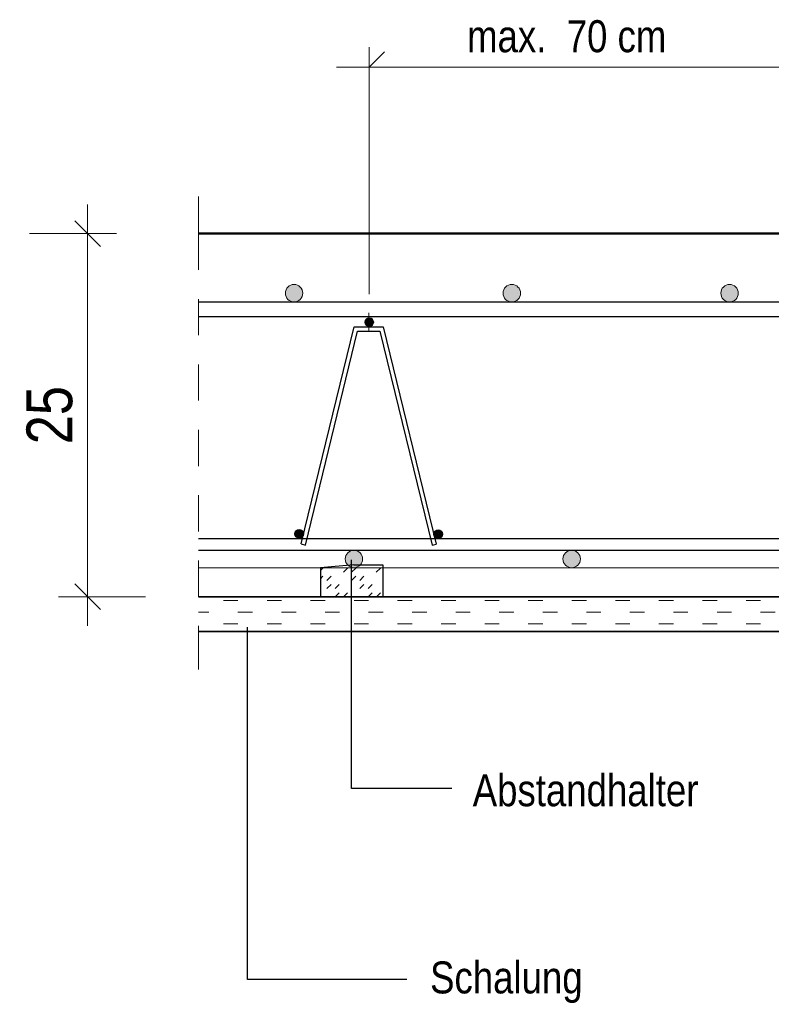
# Model space of a CAD drawing. Header units: millimetres. Extents: x -71 to 66, y -43 to 51.
# Tile 20 of 28: x 48.95 to 51.54, y 17.01 to 20.4. Entities that reach past the tile are written whole.
import ezdxf

# ---------------------------------------------------------------- set-up
doc = ezdxf.new("R2010")
doc.units = ezdxf.units.MM
doc.linetypes.add('DASHDOT', pattern=[1, 0.5, -0.25, 0, -0.25])
doc.linetypes.add('HIDDEN', pattern=[0.375, 0.25, -0.125])
doc.styles.add('Arial Narrow', font='ARIALN.TTF')
doc.dimstyles.new('Arch_Strakon_dimstyle', dxfattribs={"dimtxt": 15.75, "dimasz": 1, "dimexe": 1.25, "dimexo": 0.0625, "dimgap": 1, "dimtad": 0, "dimdec": 3, "dimzin": 12, "dimdsep": 46, "dimtxsty": 'Arial Narrow', "dimblk": 'Arrowhead_Tick', "dimsah": 1, "dimcen": 0, "dimse1": 1, "dimse2": 1, "dimclrd": 6, "dimclrt": 2, "dimazin": 0, "dimtfac": 1, "dimtdec": 4, "dimtmove": 0, "dimatfit": 3, "dimldrblk": 'NONE', "dimfxl": 1, "dimtvp": 1, "dimtolj": 1, "dimtzin": 0, "dimlwd": 13, "dimarcsym": 2})

# ---------------------------------------------------------------- blocks, each defined once
blk = doc.blocks.new('Arrowhead_Tick')
at = {"color": 0, "linetype": 'Continuous', "lineweight": -2, "ltscale": 0.5}
for p, q in [((0, 20), (0, -10)), ((-1, 0), (0, 0)), ((10, 0), (0, 0))]:
    blk.add_line(p, q, dxfattribs=at)
at = {"color": 2, "linetype": 'Continuous', "lineweight": 35, "ltscale": 0.5}
blk.add_line((4.42, 4.42), (-4.42, -4.42), dxfattribs=at)
blk = doc.blocks.new('*D16')
at = {"color": 6, "linetype": 'Continuous', "lineweight": 13}
blk.add_line((49.1818, 18.4234), (49.1818, 19.6534), dxfattribs=at)
at = {"layer": 'Defpoints', "color": 0}
for p in [(49.1818, 19.6634), (49.5643, 19.6634), (49.5643, 18.4134)]:
    blk.add_point(p, dxfattribs=at)
at = {"color": 6, "lineweight": 13, "xscale": 0.01, "yscale": 0.01, "zscale": 0.01}
for p, rotation in [((49.1818, 19.6634), 90), ((49.1818, 18.4134), 270)]:
    blk.add_blockref('Arrowhead_Tick', p, dxfattribs=dict(at, rotation=rotation))
at = {"color": 2, "lineweight": 25, "insert": (49.0514, 19.0384), "char_height": 0.1575, "attachment_point": 5, "rotation": 90, "style": 'Arial Narrow', "bg_fill": 3, "box_fill_scale": 1.1, "bg_fill_color": 256, "bg_fill_true_color": 13158600, "bg_fill_transparency": 0}
blk.add_mtext('\\A1;25', dxfattribs=at)
blk = doc.blocks.new('_None')

msp = doc.modelspace()

# ---------------------------------------------------------------- hatches: boundary and pattern name
at = {"lineweight": 13, "true_color": 0x000000}
for points in [[(49.923235, 19.458375), (49.92322, 19.459318), (49.923176, 19.460259), (49.923102, 19.461198), (49.922998, 19.462135), (49.922866, 19.463068), (49.922704, 19.463997), (49.922512, 19.46492), (49.922292, 19.465836), (49.922044, 19.466745), (49.921767, 19.467646), (49.921461, 19.468537), (49.921128, 19.469419), (49.920768, 19.47029), (49.92038, 19.471149), (49.919965, 19.471995), (49.919524, 19.472828), (49.919057, 19.473646), (49.918565, 19.47445), (49.918047, 19.475238), (49.917505, 19.476009), (49.91694, 19.476762), (49.91635, 19.477498), (49.915738, 19.478215), (49.915104, 19.478912), (49.914448, 19.479588), (49.913771, 19.480244), (49.913074, 19.480879), (49.912358, 19.481491), (49.911622, 19.48208), (49.910869, 19.482646), (49.910097, 19.483188), (49.90931, 19.483705), (49.908506, 19.484197), (49.907688, 19.484664), (49.906855, 19.485105), (49.906008, 19.48552), (49.905149, 19.485908), (49.904279, 19.486269), (49.903397, 19.486602), (49.902505, 19.486907), (49.901605, 19.487184), (49.900696, 19.487433), (49.899779, 19.487653), (49.898856, 19.487844), (49.897928, 19.488006), (49.896995, 19.488139), (49.896058, 19.488242), (49.895119, 19.488316), (49.894177, 19.48836), (49.893235, 19.488375), (49.892293, 19.48836), (49.891351, 19.488316), (49.890412, 19.488242), (49.889475, 19.488139), (49.888542, 19.488006), (49.887614, 19.487844), (49.886691, 19.487653), (49.885774, 19.487433), (49.884865, 19.487184), (49.883964, 19.486907), (49.883073, 19.486602), (49.882191, 19.486269), (49.881321, 19.485908), (49.880462, 19.48552), (49.879615, 19.485105), (49.878782, 19.484664), (49.877964, 19.484197), (49.87716, 19.483705), (49.876372, 19.483188), (49.875601, 19.482646), (49.874848, 19.48208), (49.874112, 19.481491), (49.873396, 19.480879), (49.872699, 19.480244), (49.872022, 19.479588), (49.871366, 19.478912), (49.870732, 19.478215), (49.87012, 19.477498), (49.86953, 19.476762), (49.868964, 19.476009), (49.868423, 19.475238), (49.867905, 19.47445), (49.867413, 19.473646), (49.866946, 19.472828), (49.866505, 19.471995), (49.86609, 19.471149), (49.865702, 19.47029), (49.865342, 19.469419), (49.865009, 19.468537), (49.864703, 19.467646), (49.864426, 19.466745), (49.864177, 19.465836), (49.863957, 19.46492), (49.863766, 19.463997), (49.863604, 19.463068), (49.863472, 19.462135), (49.863368, 19.461198), (49.863294, 19.460259), (49.86325, 19.459318), (49.863235, 19.458375), (49.86325, 19.457433), (49.863294, 19.456492), (49.863368, 19.455552), (49.863472, 19.454615), (49.863604, 19.453682), (49.863766, 19.452754), (49.863957, 19.451831), (49.864177, 19.450915), (49.864426, 19.450005), (49.864703, 19.449105), (49.865009, 19.448213), (49.865342, 19.447331), (49.865702, 19.446461), (49.86609, 19.445602), (49.866505, 19.444756), (49.866946, 19.443923), (49.867413, 19.443104), (49.867905, 19.4423), (49.868423, 19.441513), (49.868964, 19.440742), (49.86953, 19.439988), (49.87012, 19.439252), (49.870732, 19.438536), (49.871366, 19.437839), (49.872022, 19.437162), (49.872699, 19.436506), (49.873396, 19.435872), (49.874112, 19.43526), (49.874848, 19.434671), (49.875601, 19.434105), (49.876372, 19.433563), (49.87716, 19.433045), (49.877964, 19.432553), (49.878782, 19.432086), (49.879615, 19.431645), (49.880462, 19.43123), (49.881321, 19.430843), (49.882191, 19.430482), (49.883073, 19.430149), (49.883964, 19.429844), (49.884865, 19.429566), (49.885774, 19.429318), (49.886691, 19.429098), (49.887614, 19.428907), (49.888542, 19.428745), (49.889475, 19.428612), (49.890412, 19.428508), (49.891351, 19.428434), (49.892293, 19.42839), (49.893235, 19.428375), (49.894177, 19.42839), (49.895119, 19.428434), (49.896058, 19.428508), (49.896995, 19.428612), (49.897928, 19.428745), (49.898856, 19.428907), (49.899779, 19.429098), (49.900696, 19.429318), (49.901605, 19.429566), (49.902505, 19.429844), (49.903397, 19.430149), (49.904279, 19.430482), (49.905149, 19.430843), (49.906008, 19.43123), (49.906855, 19.431645), (49.907688, 19.432086), (49.908506, 19.432553), (49.90931, 19.433045), (49.910097, 19.433563), (49.910869, 19.434105), (49.911622, 19.434671), (49.912358, 19.43526), (49.913074, 19.435872), (49.913771, 19.436506), (49.914448, 19.437162), (49.915104, 19.437839), (49.915738, 19.438536), (49.91635, 19.439252), (49.91694, 19.439988), (49.917505, 19.440742), (49.918047, 19.441513), (49.918565, 19.4423), (49.919057, 19.443104), (49.919524, 19.443923), (49.919965, 19.444756), (49.92038, 19.445602), (49.920768, 19.446461), (49.921128, 19.447331), (49.921461, 19.448213), (49.921767, 19.449105), (49.922044, 19.450005), (49.922292, 19.450915), (49.922512, 19.451831), (49.922704, 19.452754), (49.922866, 19.453682), (49.922998, 19.454615), (49.923102, 19.455552), (49.923176, 19.456492), (49.92322, 19.457433)], [(51.423235, 19.458375), (51.42322, 19.459318), (51.423176, 19.460259), (51.423102, 19.461198), (51.422998, 19.462135), (51.422866, 19.463068), (51.422704, 19.463997), (51.422512, 19.46492), (51.422292, 19.465836), (51.422044, 19.466745), (51.421767, 19.467646), (51.421461, 19.468537), (51.421128, 19.469419), (51.420768, 19.47029), (51.42038, 19.471149), (51.419965, 19.471995), (51.419524, 19.472828), (51.419057, 19.473646), (51.418565, 19.47445), (51.418047, 19.475238), (51.417505, 19.476009), (51.41694, 19.476762), (51.41635, 19.477498), (51.415738, 19.478215), (51.415104, 19.478912), (51.414448, 19.479588), (51.413771, 19.480244), (51.413074, 19.480879), (51.412358, 19.481491), (51.411622, 19.48208), (51.410869, 19.482646), (51.410097, 19.483188), (51.40931, 19.483705), (51.408506, 19.484197), (51.407688, 19.484664), (51.406855, 19.485105), (51.406008, 19.48552), (51.405149, 19.485908), (51.404279, 19.486269), (51.403397, 19.486602), (51.402505, 19.486907), (51.401605, 19.487184), (51.400696, 19.487433), (51.399779, 19.487653), (51.398856, 19.487844), (51.397928, 19.488006), (51.396995, 19.488139), (51.396058, 19.488242), (51.395119, 19.488316), (51.394177, 19.48836), (51.393235, 19.488375), (51.392293, 19.48836), (51.391351, 19.488316), (51.390412, 19.488242), (51.389475, 19.488139), (51.388542, 19.488006), (51.387614, 19.487844), (51.386691, 19.487653), (51.385774, 19.487433), (51.384865, 19.487184), (51.383964, 19.486907), (51.383073, 19.486602), (51.382191, 19.486269), (51.381321, 19.485908), (51.380462, 19.48552), (51.379615, 19.485105), (51.378782, 19.484664), (51.377964, 19.484197), (51.37716, 19.483705), (51.376372, 19.483188), (51.375601, 19.482646), (51.374848, 19.48208), (51.374112, 19.481491), (51.373396, 19.480879), (51.372699, 19.480244), (51.372022, 19.479588), (51.371366, 19.478912), (51.370732, 19.478215), (51.37012, 19.477498), (51.36953, 19.476762), (51.368964, 19.476009), (51.368423, 19.475238), (51.367905, 19.47445), (51.367413, 19.473646), (51.366946, 19.472828), (51.366505, 19.471995), (51.36609, 19.471149), (51.365702, 19.47029), (51.365342, 19.469419), (51.365009, 19.468537), (51.364703, 19.467646), (51.364426, 19.466745), (51.364177, 19.465836), (51.363957, 19.46492), (51.363766, 19.463997), (51.363604, 19.463068), (51.363472, 19.462135), (51.363368, 19.461198), (51.363294, 19.460259), (51.36325, 19.459318), (51.363235, 19.458375), (51.36325, 19.457433), (51.363294, 19.456492), (51.363368, 19.455552), (51.363472, 19.454615), (51.363604, 19.453682), (51.363766, 19.452754), (51.363957, 19.451831), (51.364177, 19.450915), (51.364426, 19.450005), (51.364703, 19.449105), (51.365009, 19.448213), (51.365342, 19.447331), (51.365702, 19.446461), (51.36609, 19.445602), (51.366505, 19.444756), (51.366946, 19.443923), (51.367413, 19.443104), (51.367905, 19.4423), (51.368423, 19.441513), (51.368964, 19.440742), (51.36953, 19.439988), (51.37012, 19.439252), (51.370732, 19.438536), (51.371366, 19.437839), (51.372022, 19.437162), (51.372699, 19.436506), (51.373396, 19.435872), (51.374112, 19.43526), (51.374848, 19.434671), (51.375601, 19.434105), (51.376372, 19.433563), (51.37716, 19.433045), (51.377964, 19.432553), (51.378782, 19.432086), (51.379615, 19.431645), (51.380462, 19.43123), (51.381321, 19.430843), (51.382191, 19.430482), (51.383073, 19.430149), (51.383964, 19.429844), (51.384865, 19.429566), (51.385774, 19.429318), (51.386691, 19.429098), (51.387614, 19.428907), (51.388542, 19.428745), (51.389475, 19.428612), (51.390412, 19.428508), (51.391351, 19.428434), (51.392293, 19.42839), (51.393235, 19.428375), (51.394177, 19.42839), (51.395119, 19.428434), (51.396058, 19.428508), (51.396995, 19.428612), (51.397928, 19.428745), (51.398856, 19.428907), (51.399779, 19.429098), (51.400696, 19.429318), (51.401605, 19.429566), (51.402505, 19.429844), (51.403397, 19.430149), (51.404279, 19.430482), (51.405149, 19.430843), (51.406008, 19.43123), (51.406855, 19.431645), (51.407688, 19.432086), (51.408506, 19.432553), (51.40931, 19.433045), (51.410097, 19.433563), (51.410869, 19.434105), (51.411622, 19.434671), (51.412358, 19.43526), (51.413074, 19.435872), (51.413771, 19.436506), (51.414448, 19.437162), (51.415104, 19.437839), (51.415738, 19.438536), (51.41635, 19.439252), (51.41694, 19.439988), (51.417505, 19.440742), (51.418047, 19.441513), (51.418565, 19.4423), (51.419057, 19.443104), (51.419524, 19.443923), (51.419965, 19.444756), (51.42038, 19.445602), (51.420768, 19.446461), (51.421128, 19.447331), (51.421461, 19.448213), (51.421767, 19.449105), (51.422044, 19.450005), (51.422292, 19.450915), (51.422512, 19.451831), (51.422704, 19.452754), (51.422866, 19.453682), (51.422998, 19.454615), (51.423102, 19.455552), (51.423176, 19.456492), (51.42322, 19.457433)]]:
    msp.add_hatch(color=18, dxfattribs=at).paths.add_polyline_path(points)
at = {"lineweight": 25, "true_color": 0x000000}
for points in [[(50.673235, 19.458375), (50.67322, 19.459318), (50.673176, 19.460259), (50.673102, 19.461198), (50.672998, 19.462135), (50.672866, 19.463068), (50.672704, 19.463997), (50.672512, 19.46492), (50.672292, 19.465836), (50.672044, 19.466745), (50.671767, 19.467646), (50.671461, 19.468537), (50.671128, 19.469419), (50.670768, 19.47029), (50.67038, 19.471149), (50.669965, 19.471995), (50.669524, 19.472828), (50.669057, 19.473646), (50.668565, 19.47445), (50.668047, 19.475238), (50.667505, 19.476009), (50.66694, 19.476762), (50.66635, 19.477498), (50.665738, 19.478215), (50.665104, 19.478912), (50.664448, 19.479588), (50.663771, 19.480244), (50.663074, 19.480879), (50.662358, 19.481491), (50.661622, 19.48208), (50.660869, 19.482646), (50.660097, 19.483188), (50.65931, 19.483705), (50.658506, 19.484197), (50.657688, 19.484664), (50.656855, 19.485105), (50.656008, 19.48552), (50.655149, 19.485908), (50.654279, 19.486269), (50.653397, 19.486602), (50.652505, 19.486907), (50.651605, 19.487184), (50.650696, 19.487433), (50.649779, 19.487653), (50.648856, 19.487844), (50.647928, 19.488006), (50.646995, 19.488139), (50.646058, 19.488242), (50.645119, 19.488316), (50.644177, 19.48836), (50.643235, 19.488375), (50.642293, 19.48836), (50.641351, 19.488316), (50.640412, 19.488242), (50.639475, 19.488139), (50.638542, 19.488006), (50.637614, 19.487844), (50.636691, 19.487653), (50.635774, 19.487433), (50.634865, 19.487184), (50.633964, 19.486907), (50.633073, 19.486602), (50.632191, 19.486269), (50.631321, 19.485908), (50.630462, 19.48552), (50.629615, 19.485105), (50.628782, 19.484664), (50.627964, 19.484197), (50.62716, 19.483705), (50.626372, 19.483188), (50.625601, 19.482646), (50.624848, 19.48208), (50.624112, 19.481491), (50.623396, 19.480879), (50.622699, 19.480244), (50.622022, 19.479588), (50.621366, 19.478912), (50.620732, 19.478215), (50.62012, 19.477498), (50.61953, 19.476762), (50.618964, 19.476009), (50.618423, 19.475238), (50.617905, 19.47445), (50.617413, 19.473646), (50.616946, 19.472828), (50.616505, 19.471995), (50.61609, 19.471149), (50.615702, 19.47029), (50.615342, 19.469419), (50.615009, 19.468537), (50.614703, 19.467646), (50.614426, 19.466745), (50.614177, 19.465836), (50.613957, 19.46492), (50.613766, 19.463997), (50.613604, 19.463068), (50.613472, 19.462135), (50.613368, 19.461198), (50.613294, 19.460259), (50.61325, 19.459318), (50.613235, 19.458375), (50.61325, 19.457433), (50.613294, 19.456492), (50.613368, 19.455552), (50.613472, 19.454615), (50.613604, 19.453682), (50.613766, 19.452754), (50.613957, 19.451831), (50.614177, 19.450915), (50.614426, 19.450005), (50.614703, 19.449105), (50.615009, 19.448213), (50.615342, 19.447331), (50.615702, 19.446461), (50.61609, 19.445602), (50.616505, 19.444756), (50.616946, 19.443923), (50.617413, 19.443104), (50.617905, 19.4423), (50.618423, 19.441513), (50.618964, 19.440742), (50.61953, 19.439988), (50.62012, 19.439252), (50.620732, 19.438536), (50.621366, 19.437839), (50.622022, 19.437162), (50.622699, 19.436506), (50.623396, 19.435872), (50.624112, 19.43526), (50.624848, 19.434671), (50.625601, 19.434105), (50.626372, 19.433563), (50.62716, 19.433045), (50.627964, 19.432553), (50.628782, 19.432086), (50.629615, 19.431645), (50.630462, 19.43123), (50.631321, 19.430843), (50.632191, 19.430482), (50.633073, 19.430149), (50.633964, 19.429844), (50.634865, 19.429566), (50.635774, 19.429318), (50.636691, 19.429098), (50.637614, 19.428907), (50.638542, 19.428745), (50.639475, 19.428612), (50.640412, 19.428508), (50.641351, 19.428434), (50.642293, 19.42839), (50.643235, 19.428375), (50.644177, 19.42839), (50.645119, 19.428434), (50.646058, 19.428508), (50.646995, 19.428612), (50.647928, 19.428745), (50.648856, 19.428907), (50.649779, 19.429098), (50.650696, 19.429318), (50.651605, 19.429566), (50.652505, 19.429844), (50.653397, 19.430149), (50.654279, 19.430482), (50.655149, 19.430843), (50.656008, 19.43123), (50.656855, 19.431645), (50.657688, 19.432086), (50.658506, 19.432553), (50.65931, 19.433045), (50.660097, 19.433563), (50.660869, 19.434105), (50.661622, 19.434671), (50.662358, 19.43526), (50.663074, 19.435872), (50.663771, 19.436506), (50.664448, 19.437162), (50.665104, 19.437839), (50.665738, 19.438536), (50.66635, 19.439252), (50.66694, 19.439988), (50.667505, 19.440742), (50.668047, 19.441513), (50.668565, 19.4423), (50.669057, 19.443104), (50.669524, 19.443923), (50.669965, 19.444756), (50.67038, 19.445602), (50.670768, 19.446461), (50.671128, 19.447331), (50.671461, 19.448213), (50.671767, 19.449105), (50.672044, 19.450005), (50.672292, 19.450915), (50.672512, 19.451831), (50.672704, 19.452754), (50.672866, 19.453682), (50.672998, 19.454615), (50.673102, 19.455552), (50.673176, 19.456492), (50.67322, 19.457433)], [(50.167404, 19.358375), (50.167397, 19.358846), (50.167375, 19.359317), (50.167338, 19.359787), (50.167286, 19.360255), (50.16722, 19.360722), (50.167139, 19.361186), (50.167043, 19.361647), (50.166933, 19.362106), (50.166809, 19.36256), (50.16667, 19.36301), (50.166517, 19.363456), (50.166351, 19.363897), (50.166171, 19.364332), (50.165977, 19.364762), (50.165769, 19.365185), (50.165549, 19.365602), (50.165315, 19.366011), (50.165069, 19.366413), (50.16481, 19.366806), (50.16454, 19.367192), (50.164257, 19.367569), (50.163962, 19.367937), (50.163656, 19.368295), (50.163339, 19.368643), (50.163011, 19.368982), (50.162672, 19.36931), (50.162324, 19.369627), (50.161966, 19.369933), (50.161598, 19.370228), (50.161221, 19.37051), (50.160836, 19.370781), (50.160442, 19.37104), (50.16004, 19.371286), (50.159631, 19.37152), (50.159214, 19.37174), (50.158791, 19.371948), (50.158361, 19.372142), (50.157926, 19.372322), (50.157485, 19.372488), (50.15704, 19.372641), (50.156589, 19.37278), (50.156135, 19.372904), (50.155676, 19.373014), (50.155215, 19.37311), (50.154751, 19.373191), (50.154284, 19.373257), (50.153816, 19.373309), (50.153346, 19.373346), (50.152875, 19.373368), (50.152404, 19.373375), (50.151933, 19.373368), (50.151462, 19.373346), (50.150993, 19.373309), (50.150524, 19.373257), (50.150058, 19.373191), (50.149594, 19.37311), (50.149132, 19.373014), (50.148674, 19.372904), (50.148219, 19.37278), (50.147769, 19.372641), (50.147323, 19.372488), (50.146882, 19.372322), (50.146447, 19.372142), (50.146018, 19.371948), (50.145594, 19.37174), (50.145178, 19.37152), (50.144769, 19.371286), (50.144367, 19.37104), (50.143973, 19.370781), (50.143587, 19.37051), (50.143211, 19.370228), (50.142843, 19.369933), (50.142485, 19.369627), (50.142136, 19.36931), (50.141798, 19.368982), (50.14147, 19.368643), (50.141153, 19.368295), (50.140847, 19.367937), (50.140552, 19.367569), (50.140269, 19.367192), (50.139998, 19.366806), (50.139739, 19.366413), (50.139493, 19.366011), (50.13926, 19.365602), (50.139039, 19.365185), (50.138832, 19.364762), (50.138638, 19.364332), (50.138458, 19.363897), (50.138291, 19.363456), (50.138138, 19.36301), (50.138, 19.36256), (50.137876, 19.362106), (50.137766, 19.361647), (50.13767, 19.361186), (50.137589, 19.360722), (50.137523, 19.360255), (50.137471, 19.359787), (50.137434, 19.359317), (50.137412, 19.358846), (50.137404, 19.358375), (50.137412, 19.357904), (50.137434, 19.357433), (50.137471, 19.356964), (50.137523, 19.356495), (50.137589, 19.356029), (50.13767, 19.355564), (50.137766, 19.355103), (50.137876, 19.354645), (50.138, 19.35419), (50.138138, 19.35374), (50.138291, 19.353294), (50.138458, 19.352853), (50.138638, 19.352418), (50.138832, 19.351989), (50.139039, 19.351565), (50.13926, 19.351149), (50.139493, 19.35074), (50.139739, 19.350338), (50.139998, 19.349944), (50.140269, 19.349558), (50.140552, 19.349182), (50.140847, 19.348814), (50.141153, 19.348456), (50.14147, 19.348107), (50.141798, 19.347769), (50.142136, 19.347441), (50.142485, 19.347124), (50.142843, 19.346818), (50.143211, 19.346523), (50.143587, 19.34624), (50.143973, 19.345969), (50.144367, 19.34571), (50.144769, 19.345464), (50.145178, 19.345231), (50.145594, 19.34501), (50.146018, 19.344803), (50.146447, 19.344609), (50.146882, 19.344429), (50.147323, 19.344262), (50.147769, 19.344109), (50.148219, 19.343971), (50.148674, 19.343846), (50.149132, 19.343736), (50.149594, 19.343641), (50.150058, 19.34356), (50.150524, 19.343493), (50.150993, 19.343442), (50.151462, 19.343405), (50.151933, 19.343383), (50.152404, 19.343375), (50.152875, 19.343383), (50.153346, 19.343405), (50.153816, 19.343442), (50.154284, 19.343493), (50.154751, 19.34356), (50.155215, 19.343641), (50.155676, 19.343736), (50.156135, 19.343846), (50.156589, 19.343971), (50.15704, 19.344109), (50.157485, 19.344262), (50.157926, 19.344429), (50.158361, 19.344609), (50.158791, 19.344803), (50.159214, 19.34501), (50.159631, 19.345231), (50.16004, 19.345464), (50.160442, 19.34571), (50.160836, 19.345969), (50.161221, 19.34624), (50.161598, 19.346523), (50.161966, 19.346818), (50.162324, 19.347124), (50.162672, 19.347441), (50.163011, 19.347769), (50.163339, 19.348107), (50.163656, 19.348456), (50.163962, 19.348814), (50.164257, 19.349182), (50.16454, 19.349558), (50.16481, 19.349944), (50.165069, 19.350338), (50.165315, 19.35074), (50.165549, 19.351149), (50.165769, 19.351565), (50.165977, 19.351989), (50.166171, 19.352418), (50.166351, 19.352853), (50.166517, 19.353294), (50.16667, 19.35374), (50.166809, 19.35419), (50.166933, 19.354645), (50.167043, 19.355103), (50.167139, 19.355564), (50.16722, 19.356029), (50.167286, 19.356495), (50.167338, 19.356964), (50.167375, 19.357433), (50.167397, 19.357904)], [(49.925827, 18.629656), (49.92582, 18.630127), (49.925797, 18.630598), (49.925761, 18.631068), (49.925709, 18.631536), (49.925642, 18.632003), (49.925561, 18.632467), (49.925466, 18.632928), (49.925356, 18.633387), (49.925231, 18.633841), (49.925093, 18.634292), (49.92494, 18.634737), (49.924774, 18.635178), (49.924593, 18.635613), (49.924399, 18.636043), (49.924192, 18.636466), (49.923972, 18.636883), (49.923738, 18.637292), (49.923492, 18.637694), (49.923233, 18.638088), (49.922962, 18.638473), (49.922679, 18.63885), (49.922385, 18.639218), (49.922079, 18.639576), (49.921762, 18.639924), (49.921434, 18.640263), (49.921095, 18.640591), (49.920747, 18.640908), (49.920388, 18.641214), (49.920021, 18.641509), (49.919644, 18.641792), (49.919258, 18.642062), (49.918864, 18.642321), (49.918463, 18.642567), (49.918053, 18.642801), (49.917637, 18.643021), (49.917214, 18.643229), (49.916784, 18.643423), (49.916349, 18.643603), (49.915908, 18.643769), (49.915462, 18.643922), (49.915012, 18.644061), (49.914557, 18.644185), (49.914099, 18.644295), (49.913638, 18.644391), (49.913174, 18.644472), (49.912707, 18.644538), (49.912239, 18.64459), (49.911769, 18.644627), (49.911298, 18.644649), (49.910827, 18.644656), (49.910356, 18.644649), (49.909885, 18.644627), (49.909415, 18.64459), (49.908947, 18.644538), (49.908481, 18.644472), (49.908016, 18.644391), (49.907555, 18.644295), (49.907097, 18.644185), (49.906642, 18.644061), (49.906192, 18.643922), (49.905746, 18.643769), (49.905305, 18.643603), (49.90487, 18.643423), (49.90444, 18.643229), (49.904017, 18.643021), (49.903601, 18.642801), (49.903191, 18.642567), (49.90279, 18.642321), (49.902396, 18.642062), (49.90201, 18.641792), (49.901633, 18.641509), (49.901266, 18.641214), (49.900907, 18.640908), (49.900559, 18.640591), (49.90022, 18.640263), (49.899893, 18.639924), (49.899575, 18.639576), (49.899269, 18.639218), (49.898975, 18.63885), (49.898692, 18.638473), (49.898421, 18.638088), (49.898162, 18.637694), (49.897916, 18.637292), (49.897682, 18.636883), (49.897462, 18.636466), (49.897255, 18.636043), (49.897061, 18.635613), (49.89688, 18.635178), (49.896714, 18.634737), (49.896561, 18.634292), (49.896423, 18.633841), (49.896298, 18.633387), (49.896188, 18.632928), (49.896093, 18.632467), (49.896012, 18.632003), (49.895945, 18.631536), (49.895894, 18.631068), (49.895857, 18.630598), (49.895834, 18.630127), (49.895827, 18.629656), (49.895834, 18.629185), (49.895857, 18.628714), (49.895894, 18.628245), (49.895945, 18.627776), (49.896012, 18.62731), (49.896093, 18.626846), (49.896188, 18.626384), (49.896298, 18.625926), (49.896423, 18.625471), (49.896561, 18.625021), (49.896714, 18.624575), (49.89688, 18.624134), (49.897061, 18.623699), (49.897255, 18.62327), (49.897462, 18.622846), (49.897682, 18.62243), (49.897916, 18.622021), (49.898162, 18.621619), (49.898421, 18.621225), (49.898692, 18.620839), (49.898975, 18.620463), (49.899269, 18.620095), (49.899575, 18.619737), (49.899893, 18.619388), (49.90022, 18.61905), (49.900559, 18.618722), (49.900907, 18.618405), (49.901266, 18.618099), (49.901633, 18.617804), (49.90201, 18.617521), (49.902396, 18.61725), (49.90279, 18.616991), (49.903191, 18.616745), (49.903601, 18.616512), (49.904017, 18.616291), (49.90444, 18.616084), (49.90487, 18.61589), (49.905305, 18.61571), (49.905746, 18.615543), (49.906192, 18.61539), (49.906642, 18.615252), (49.907097, 18.615128), (49.907555, 18.615018), (49.908016, 18.614922), (49.908481, 18.614841), (49.908947, 18.614775), (49.909415, 18.614723), (49.909885, 18.614686), (49.910356, 18.614664), (49.910827, 18.614656), (49.911298, 18.614664), (49.911769, 18.614686), (49.912239, 18.614723), (49.912707, 18.614775), (49.913174, 18.614841), (49.913638, 18.614922), (49.914099, 18.615018), (49.914557, 18.615128), (49.915012, 18.615252), (49.915462, 18.61539), (49.915908, 18.615543), (49.916349, 18.61571), (49.916784, 18.61589), (49.917214, 18.616084), (49.917637, 18.616291), (49.918053, 18.616512), (49.918463, 18.616745), (49.918864, 18.616991), (49.919258, 18.61725), (49.919644, 18.617521), (49.920021, 18.617804), (49.920388, 18.618099), (49.920747, 18.618405), (49.921095, 18.618722), (49.921434, 18.61905), (49.921762, 18.619388), (49.922079, 18.619737), (49.922385, 18.620095), (49.922679, 18.620463), (49.922962, 18.620839), (49.923233, 18.621225), (49.923492, 18.621619), (49.923738, 18.622021), (49.923972, 18.62243), (49.924192, 18.622846), (49.924399, 18.62327), (49.924593, 18.623699), (49.924774, 18.624134), (49.92494, 18.624575), (49.925093, 18.625021), (49.925231, 18.625471), (49.925356, 18.625926), (49.925466, 18.626384), (49.925561, 18.626846), (49.925642, 18.62731), (49.925709, 18.627776), (49.925761, 18.628245), (49.925797, 18.628714), (49.92582, 18.629185)], [(50.404668, 18.628606), (50.404661, 18.629077), (50.404639, 18.629548), (50.404602, 18.630018), (50.40455, 18.630486), (50.404483, 18.630953), (50.404402, 18.631417), (50.404307, 18.631878), (50.404197, 18.632336), (50.404073, 18.632791), (50.403934, 18.633241), (50.403781, 18.633687), (50.403615, 18.634128), (50.403434, 18.634563), (50.403241, 18.634993), (50.403033, 18.635416), (50.402813, 18.635832), (50.402579, 18.636242), (50.402333, 18.636643), (50.402074, 18.637037), (50.401803, 18.637423), (50.40152, 18.6378), (50.401226, 18.638167), (50.40092, 18.638526), (50.400603, 18.638874), (50.400275, 18.639213), (50.399936, 18.639541), (50.399588, 18.639858), (50.39923, 18.640164), (50.398862, 18.640458), (50.398485, 18.640741), (50.398099, 18.641012), (50.397706, 18.641271), (50.397304, 18.641517), (50.396894, 18.641751), (50.396478, 18.641971), (50.396055, 18.642178), (50.395625, 18.642372), (50.39519, 18.642553), (50.394749, 18.642719), (50.394303, 18.642872), (50.393853, 18.64301), (50.393399, 18.643135), (50.39294, 18.643245), (50.392479, 18.64334), (50.392015, 18.643421), (50.391548, 18.643488), (50.39108, 18.643539), (50.39061, 18.643576), (50.390139, 18.643599), (50.389668, 18.643606), (50.389197, 18.643599), (50.388726, 18.643576), (50.388257, 18.643539), (50.387788, 18.643488), (50.387322, 18.643421), (50.386857, 18.64334), (50.386396, 18.643245), (50.385938, 18.643135), (50.385483, 18.64301), (50.385033, 18.642872), (50.384587, 18.642719), (50.384146, 18.642553), (50.383711, 18.642372), (50.383281, 18.642178), (50.382858, 18.641971), (50.382442, 18.641751), (50.382033, 18.641517), (50.381631, 18.641271), (50.381237, 18.641012), (50.380851, 18.640741), (50.380475, 18.640458), (50.380107, 18.640164), (50.379748, 18.639858), (50.3794, 18.639541), (50.379062, 18.639213), (50.378734, 18.638874), (50.378416, 18.638526), (50.37811, 18.638167), (50.377816, 18.6378), (50.377533, 18.637423), (50.377262, 18.637037), (50.377003, 18.636643), (50.376757, 18.636242), (50.376524, 18.635832), (50.376303, 18.635416), (50.376096, 18.634993), (50.375902, 18.634563), (50.375722, 18.634128), (50.375555, 18.633687), (50.375402, 18.633241), (50.375264, 18.632791), (50.375139, 18.632336), (50.375029, 18.631878), (50.374934, 18.631417), (50.374853, 18.630953), (50.374786, 18.630486), (50.374735, 18.630018), (50.374698, 18.629548), (50.374676, 18.629077), (50.374668, 18.628606), (50.374676, 18.628135), (50.374698, 18.627664), (50.374735, 18.627194), (50.374786, 18.626726), (50.374853, 18.62626), (50.374934, 18.625795), (50.375029, 18.625334), (50.375139, 18.624876), (50.375264, 18.624421), (50.375402, 18.623971), (50.375555, 18.623525), (50.375722, 18.623084), (50.375902, 18.622649), (50.376096, 18.622219), (50.376303, 18.621796), (50.376524, 18.62138), (50.376757, 18.62097), (50.377003, 18.620569), (50.377262, 18.620175), (50.377533, 18.619789), (50.377816, 18.619412), (50.37811, 18.619045), (50.378416, 18.618686), (50.378734, 18.618338), (50.379062, 18.617999), (50.3794, 18.617672), (50.379748, 18.617354), (50.380107, 18.617048), (50.380475, 18.616754), (50.380851, 18.616471), (50.381237, 18.6162), (50.381631, 18.615941), (50.382033, 18.615695), (50.382442, 18.615461), (50.382858, 18.615241), (50.383281, 18.615034), (50.383711, 18.61484), (50.384146, 18.614659), (50.384587, 18.614493), (50.385033, 18.61434), (50.385483, 18.614202), (50.385938, 18.614077), (50.386396, 18.613967), (50.386857, 18.613872), (50.387322, 18.613791), (50.387788, 18.613724), (50.388257, 18.613673), (50.388726, 18.613636), (50.389197, 18.613613), (50.389668, 18.613606), (50.390139, 18.613613), (50.39061, 18.613636), (50.39108, 18.613673), (50.391548, 18.613724), (50.392015, 18.613791), (50.392479, 18.613872), (50.39294, 18.613967), (50.393399, 18.614077), (50.393853, 18.614202), (50.394303, 18.61434), (50.394749, 18.614493), (50.39519, 18.614659), (50.395625, 18.61484), (50.396055, 18.615034), (50.396478, 18.615241), (50.396894, 18.615461), (50.397304, 18.615695), (50.397706, 18.615941), (50.398099, 18.6162), (50.398485, 18.616471), (50.398862, 18.616754), (50.39923, 18.617048), (50.399588, 18.617354), (50.399936, 18.617672), (50.400275, 18.617999), (50.400603, 18.618338), (50.40092, 18.618686), (50.401226, 18.619045), (50.40152, 18.619412), (50.401803, 18.619789), (50.402074, 18.620175), (50.402333, 18.620569), (50.402579, 18.62097), (50.402813, 18.62138), (50.403033, 18.621796), (50.403241, 18.622219), (50.403434, 18.622649), (50.403615, 18.623084), (50.403781, 18.623525), (50.403934, 18.623971), (50.404073, 18.624421), (50.404197, 18.624876), (50.404307, 18.625334), (50.404402, 18.625795), (50.404483, 18.62626), (50.40455, 18.626726), (50.404602, 18.627194), (50.404639, 18.627664), (50.404661, 18.628135)], [(50.129403, 18.543375), (50.129388, 18.544318), (50.129344, 18.545259), (50.12927, 18.546198), (50.129167, 18.547135), (50.129034, 18.548068), (50.128872, 18.548997), (50.128681, 18.54992), (50.128461, 18.550836), (50.128212, 18.551745), (50.127935, 18.552646), (50.12763, 18.553537), (50.127297, 18.554419), (50.126936, 18.55529), (50.126548, 18.556149), (50.126133, 18.556995), (50.125692, 18.557828), (50.125225, 18.558646), (50.124733, 18.55945), (50.124216, 18.560238), (50.123674, 18.561009), (50.123108, 18.561762), (50.122519, 18.562498), (50.121907, 18.563215), (50.121272, 18.563912), (50.120616, 18.564588), (50.11994, 18.565244), (50.119243, 18.565879), (50.118526, 18.566491), (50.11779, 18.56708), (50.117037, 18.567646), (50.116266, 18.568188), (50.115478, 18.568705), (50.114674, 18.569197), (50.113856, 18.569664), (50.113023, 18.570105), (50.112177, 18.57052), (50.111318, 18.570908), (50.110447, 18.571269), (50.109565, 18.571602), (50.108674, 18.571907), (50.107773, 18.572184), (50.106864, 18.572433), (50.105948, 18.572653), (50.105025, 18.572844), (50.104096, 18.573006), (50.103163, 18.573139), (50.102226, 18.573242), (50.101287, 18.573316), (50.100346, 18.57336), (50.099403, 18.573375), (50.098461, 18.57336), (50.097519, 18.573316), (50.09658, 18.573242), (50.095643, 18.573139), (50.09471, 18.573006), (50.093782, 18.572844), (50.092859, 18.572653), (50.091943, 18.572433), (50.091033, 18.572184), (50.090133, 18.571907), (50.089241, 18.571602), (50.088359, 18.571269), (50.087489, 18.570908), (50.08663, 18.57052), (50.085783, 18.570105), (50.084951, 18.569664), (50.084132, 18.569197), (50.083328, 18.568705), (50.082541, 18.568188), (50.08177, 18.567646), (50.081016, 18.56708), (50.08028, 18.566491), (50.079564, 18.565879), (50.078867, 18.565244), (50.07819, 18.564588), (50.077534, 18.563912), (50.0769, 18.563215), (50.076288, 18.562498), (50.075699, 18.561762), (50.075133, 18.561009), (50.074591, 18.560238), (50.074073, 18.55945), (50.073581, 18.558646), (50.073114, 18.557828), (50.072673, 18.556995), (50.072258, 18.556149), (50.071871, 18.55529), (50.07151, 18.554419), (50.071177, 18.553537), (50.070872, 18.552646), (50.070594, 18.551745), (50.070346, 18.550836), (50.070126, 18.54992), (50.069935, 18.548997), (50.069773, 18.548068), (50.06964, 18.547135), (50.069536, 18.546198), (50.069462, 18.545259), (50.069418, 18.544318), (50.069403, 18.543375), (50.069418, 18.542433), (50.069462, 18.541492), (50.069536, 18.540552), (50.06964, 18.539615), (50.069773, 18.538682), (50.069935, 18.537754), (50.070126, 18.536831), (50.070346, 18.535915), (50.070594, 18.535005), (50.070872, 18.534105), (50.071177, 18.533213), (50.07151, 18.532331), (50.071871, 18.531461), (50.072258, 18.530602), (50.072673, 18.529756), (50.073114, 18.528923), (50.073581, 18.528104), (50.074073, 18.5273), (50.074591, 18.526513), (50.075133, 18.525742), (50.075699, 18.524988), (50.076288, 18.524252), (50.0769, 18.523536), (50.077534, 18.522839), (50.07819, 18.522162), (50.078867, 18.521506), (50.079564, 18.520872), (50.08028, 18.52026), (50.081016, 18.519671), (50.08177, 18.519105), (50.082541, 18.518563), (50.083328, 18.518045), (50.084132, 18.517553), (50.084951, 18.517086), (50.085783, 18.516645), (50.08663, 18.51623), (50.087489, 18.515843), (50.088359, 18.515482), (50.089241, 18.515149), (50.090133, 18.514844), (50.091033, 18.514566), (50.091943, 18.514318), (50.092859, 18.514098), (50.093782, 18.513907), (50.09471, 18.513745), (50.095643, 18.513612), (50.09658, 18.513508), (50.097519, 18.513434), (50.098461, 18.51339), (50.099403, 18.513375), (50.100346, 18.51339), (50.101287, 18.513434), (50.102226, 18.513508), (50.103163, 18.513612), (50.104096, 18.513745), (50.105025, 18.513907), (50.105948, 18.514098), (50.106864, 18.514318), (50.107773, 18.514566), (50.108674, 18.514844), (50.109565, 18.515149), (50.110447, 18.515482), (50.111318, 18.515843), (50.112177, 18.51623), (50.113023, 18.516645), (50.113856, 18.517086), (50.114674, 18.517553), (50.115478, 18.518045), (50.116266, 18.518563), (50.117037, 18.519105), (50.11779, 18.519671), (50.118526, 18.52026), (50.119243, 18.520872), (50.11994, 18.521506), (50.120616, 18.522162), (50.121272, 18.522839), (50.121907, 18.523536), (50.122519, 18.524252), (50.123108, 18.524988), (50.123674, 18.525742), (50.124216, 18.526513), (50.124733, 18.5273), (50.125225, 18.528104), (50.125692, 18.528923), (50.126133, 18.529756), (50.126548, 18.530602), (50.126936, 18.531461), (50.127297, 18.532331), (50.12763, 18.533213), (50.127935, 18.534105), (50.128212, 18.535005), (50.128461, 18.535915), (50.128681, 18.536831), (50.128872, 18.537754), (50.129034, 18.538682), (50.129167, 18.539615), (50.12927, 18.540552), (50.129344, 18.541492), (50.129388, 18.542433)], [(50.879403, 18.543375), (50.879388, 18.544318), (50.879344, 18.545259), (50.87927, 18.546198), (50.879167, 18.547135), (50.879034, 18.548068), (50.878872, 18.548997), (50.878681, 18.54992), (50.878461, 18.550836), (50.878212, 18.551745), (50.877935, 18.552646), (50.87763, 18.553537), (50.877297, 18.554419), (50.876936, 18.55529), (50.876548, 18.556149), (50.876133, 18.556995), (50.875692, 18.557828), (50.875225, 18.558646), (50.874733, 18.55945), (50.874216, 18.560238), (50.873674, 18.561009), (50.873108, 18.561762), (50.872519, 18.562498), (50.871907, 18.563215), (50.871272, 18.563912), (50.870616, 18.564588), (50.86994, 18.565244), (50.869243, 18.565879), (50.868526, 18.566491), (50.86779, 18.56708), (50.867037, 18.567646), (50.866266, 18.568188), (50.865478, 18.568705), (50.864674, 18.569197), (50.863856, 18.569664), (50.863023, 18.570105), (50.862177, 18.57052), (50.861318, 18.570908), (50.860447, 18.571269), (50.859565, 18.571602), (50.858674, 18.571907), (50.857773, 18.572184), (50.856864, 18.572433), (50.855948, 18.572653), (50.855025, 18.572844), (50.854096, 18.573006), (50.853163, 18.573139), (50.852226, 18.573242), (50.851287, 18.573316), (50.850346, 18.57336), (50.849403, 18.573375), (50.848461, 18.57336), (50.847519, 18.573316), (50.84658, 18.573242), (50.845643, 18.573139), (50.84471, 18.573006), (50.843782, 18.572844), (50.842859, 18.572653), (50.841943, 18.572433), (50.841033, 18.572184), (50.840133, 18.571907), (50.839241, 18.571602), (50.838359, 18.571269), (50.837489, 18.570908), (50.83663, 18.57052), (50.835783, 18.570105), (50.834951, 18.569664), (50.834132, 18.569197), (50.833328, 18.568705), (50.832541, 18.568188), (50.83177, 18.567646), (50.831016, 18.56708), (50.83028, 18.566491), (50.829564, 18.565879), (50.828867, 18.565244), (50.82819, 18.564588), (50.827534, 18.563912), (50.8269, 18.563215), (50.826288, 18.562498), (50.825699, 18.561762), (50.825133, 18.561009), (50.824591, 18.560238), (50.824073, 18.55945), (50.823581, 18.558646), (50.823114, 18.557828), (50.822673, 18.556995), (50.822258, 18.556149), (50.821871, 18.55529), (50.82151, 18.554419), (50.821177, 18.553537), (50.820872, 18.552646), (50.820594, 18.551745), (50.820346, 18.550836), (50.820126, 18.54992), (50.819935, 18.548997), (50.819773, 18.548068), (50.81964, 18.547135), (50.819536, 18.546198), (50.819462, 18.545259), (50.819418, 18.544318), (50.819403, 18.543375), (50.819418, 18.542433), (50.819462, 18.541492), (50.819536, 18.540552), (50.81964, 18.539615), (50.819773, 18.538682), (50.819935, 18.537754), (50.820126, 18.536831), (50.820346, 18.535915), (50.820594, 18.535005), (50.820872, 18.534105), (50.821177, 18.533213), (50.82151, 18.532331), (50.821871, 18.531461), (50.822258, 18.530602), (50.822673, 18.529756), (50.823114, 18.528923), (50.823581, 18.528104), (50.824073, 18.5273), (50.824591, 18.526513), (50.825133, 18.525742), (50.825699, 18.524988), (50.826288, 18.524252), (50.8269, 18.523536), (50.827534, 18.522839), (50.82819, 18.522162), (50.828867, 18.521506), (50.829564, 18.520872), (50.83028, 18.52026), (50.831016, 18.519671), (50.83177, 18.519105), (50.832541, 18.518563), (50.833328, 18.518045), (50.834132, 18.517553), (50.834951, 18.517086), (50.835783, 18.516645), (50.83663, 18.51623), (50.837489, 18.515843), (50.838359, 18.515482), (50.839241, 18.515149), (50.840133, 18.514844), (50.841033, 18.514566), (50.841943, 18.514318), (50.842859, 18.514098), (50.843782, 18.513907), (50.84471, 18.513745), (50.845643, 18.513612), (50.84658, 18.513508), (50.847519, 18.513434), (50.848461, 18.51339), (50.849403, 18.513375), (50.850346, 18.51339), (50.851287, 18.513434), (50.852226, 18.513508), (50.853163, 18.513612), (50.854096, 18.513745), (50.855025, 18.513907), (50.855948, 18.514098), (50.856864, 18.514318), (50.857773, 18.514566), (50.858674, 18.514844), (50.859565, 18.515149), (50.860447, 18.515482), (50.861318, 18.515843), (50.862177, 18.51623), (50.863023, 18.516645), (50.863856, 18.517086), (50.864674, 18.517553), (50.865478, 18.518045), (50.866266, 18.518563), (50.867037, 18.519105), (50.86779, 18.519671), (50.868526, 18.52026), (50.869243, 18.520872), (50.86994, 18.521506), (50.870616, 18.522162), (50.871272, 18.522839), (50.871907, 18.523536), (50.872519, 18.524252), (50.873108, 18.524988), (50.873674, 18.525742), (50.874216, 18.526513), (50.874733, 18.5273), (50.875225, 18.528104), (50.875692, 18.528923), (50.876133, 18.529756), (50.876548, 18.530602), (50.876936, 18.531461), (50.877297, 18.532331), (50.87763, 18.533213), (50.877935, 18.534105), (50.878212, 18.535005), (50.878461, 18.535915), (50.878681, 18.536831), (50.878872, 18.537754), (50.879034, 18.538682), (50.879167, 18.539615), (50.87927, 18.540552), (50.879344, 18.541492), (50.879388, 18.542433)]]:
    msp.add_hatch(color=18, dxfattribs=at).paths.add_polyline_path(points)
at = {"lineweight": 13}
h = msp.add_hatch(dxfattribs=at)
h.set_pattern_fill('uB', color=6, scale=0.01, angle=45, style=0, pattern_type=2)
h.set_pattern_definition([(45, (0, 0), (-0.02828427, 0.02828427), [0.02, -0.06]), (45, (0, 0.028284), (-0.02828427, 0.02828427), [0.02, -0.06, 0.02, -0.06])])
h.paths.add_polyline_path([(49.984113, 18.413375), (50.199403, 18.413375), (50.199403, 18.523375), (49.984113, 18.513375)])
h = msp.add_hatch(dxfattribs=at)
h.set_pattern_fill('uB', color=6, scale=0.01, style=0, pattern_type=2)
h.set_pattern_definition([(0, (0, 0), (0, 0.08), [0.05, -0.1]), (0, (0.05, 0.04), (0, 0.08), [0.05, -0.1, 0.05, -0.1])])
h.paths.add_polyline_path([(49.564273, 18.413375), (49.564273, 18.293375), (53.105884, 18.293375), (53.105884, 18.413375)])

# ---------------------------------------------------------------- linework, layer by layer
at = {"color": 6, "linetype": 'DASHDOT', "lineweight": 13, "ltscale": 0.5}
msp.add_line((50.152404, 19.45496), (50.152404, 20.346335), dxfattribs=at)
at = {"color": 6, "linetype": 'Continuous', "lineweight": 13}
for p, q in [((50.152404, 20.236456), (50.205187, 20.28924)), ((50.152404, 20.236456), (50.038947, 20.236456)), ((50.152404, 20.236456), (52.343783, 20.236456)), ((50.152404, 20.236456), (50.152404, 19.689915)), ((49.564273, 19.663375), (49.564273, 19.7915)), ((49.564273, 18.293375), (49.564273, 18.162845))]:
    msp.add_line(p, q, dxfattribs=at)
at = {"color": 4, "linetype": 'Continuous', "lineweight": 50}
msp.add_line((49.564273, 19.663375), (53.105884, 19.663375), dxfattribs=at)
at = {"color": 6, "linetype": 'HIDDEN', "lineweight": 13, "ltscale": 0.5}
msp.add_line((49.564273, 19.663375), (49.564273, 18.293375), dxfattribs=at)
at = {"color": 3, "linetype": 'Continuous', "lineweight": 25}
for p, q in [((49.564273, 19.428375), (53.105884, 19.428375)), ((49.564273, 19.378375), (53.105884, 19.378375)), ((49.917956, 18.595629), (50.100371, 19.342772)), ((49.932333, 18.591353), (50.11156, 19.327772)), ((50.100371, 19.342772), (50.200371, 19.342772)), ((50.11156, 19.327772), (50.189182, 19.327772)), ((50.189182, 19.327772), (50.368663, 18.590497)), ((50.200371, 19.342772), (50.383041, 18.594773)), ((49.564273, 18.613375), (53.105884, 18.613375)), ((49.917956, 18.595629), (49.932333, 18.591353)), ((50.368663, 18.590497), (50.383041, 18.594773)), ((49.564273, 18.573375), (53.105884, 18.573375)), ((50.099403, 18.523375), (49.984113, 18.513375)), ((49.984113, 18.513375), (49.984113, 18.413375)), ((50.090814, 17.752774), (50.090814, 18.540184)), ((50.099403, 18.523375), (50.199403, 18.523375)), ((50.199403, 18.523375), (50.199403, 18.413375)), ((49.732503, 17.096139), (49.732503, 18.308653)), ((50.436677, 17.752774), (50.090814, 17.752774)), ((50.281626, 17.096139), (49.732503, 17.096139))]:
    msp.add_line(p, q, dxfattribs=at)
at = {"color": 9, "linetype": 'Continuous', "lineweight": 0}
for p, q in [((50.150371, 19.327772), (50.150371, 19.390187)), ((49.564273, 18.513375), (53.105884, 18.513375))]:
    msp.add_line(p, q, dxfattribs=at)
at = {"color": 2, "linetype": 'Continuous', "lineweight": 35}
for p, q in [((49.564273, 18.413375), (53.105884, 18.413375)), ((49.564273, 18.293375), (53.105884, 18.293375))]:
    msp.add_line(p, q, dxfattribs=at)
at = {"color": 6, "linetype": 'Continuous', "lineweight": 13}
for centre, radius in [((49.893235, 19.458375), 0.03), ((50.643235, 19.458375), 0.03), ((51.393235, 19.458375), 0.03), ((50.152404, 19.358375), 0.015), ((50.099403, 18.543375), 0.03), ((50.849403, 18.543375), 0.03)]:
    msp.add_circle(centre, radius, dxfattribs=at)
at = {"color": 3, "linetype": 'Continuous', "lineweight": 25}
for centre in [(49.910827, 18.629656), (50.389668, 18.628606)]:
    msp.add_circle(centre, 0.015, dxfattribs=at)

# ---------------------------------------------------------------- texts
at = {"color": 3, "lineweight": 25, "style": 'Arial Narrow'}
msp.add_text('max.  70 cm', height=0.11, dxfattribs=at).set_placement((50.489185, 20.288013))
at = {"color": 7, "lineweight": 18, "style": 'Arial Narrow'}
for s, p in [('Abstandhalter', (50.508554, 17.692213)), ('Schalung', (50.361786, 17.047707))]:
    msp.add_text(s, height=0.11, dxfattribs=at).set_placement(p)

# ---------------------------------------------------------------- next in the draw order: dimensions: what is measured, and where the dimension line sits
at = {"lineweight": 25}
dim = msp.add_linear_dim(base=(49.181825, 19.663375), p1=(49.564273, 18.413375), p2=(49.564273, 19.663375), angle=90, text='25', dimstyle='Arch_Strakon_dimstyle', override={"dimscale": 0.01, "dimtxt": 15.75, "dimasz": 1, "dimgap": 5, "dimtad": 1, "dimjust": 0, "dimtih": 0, "dimtoh": 0, "dimdec": 2, "dimdsep": 46, "dimtxsty": 'Arial Narrow', "dimclrd": 6, "dimclrt": 2, "dimtix": 1, "dimtofl": 255, "dimtmove": 0, "dimatfit": 2, "dimfxl": 0, "dimfxlon": 0, "dimtvp": 31.746032, "dimtfill": 1, "dimtfillclr": 7, "dimlwd": 13}, dxfattribs=at)
dim.commit()
dim.dimension.update_dxf_attribs({"geometry": '*D16', "text_midpoint": (49.181825, 19.038375), "dimtype": 160})

doc.saveas('drawing.dxf')
